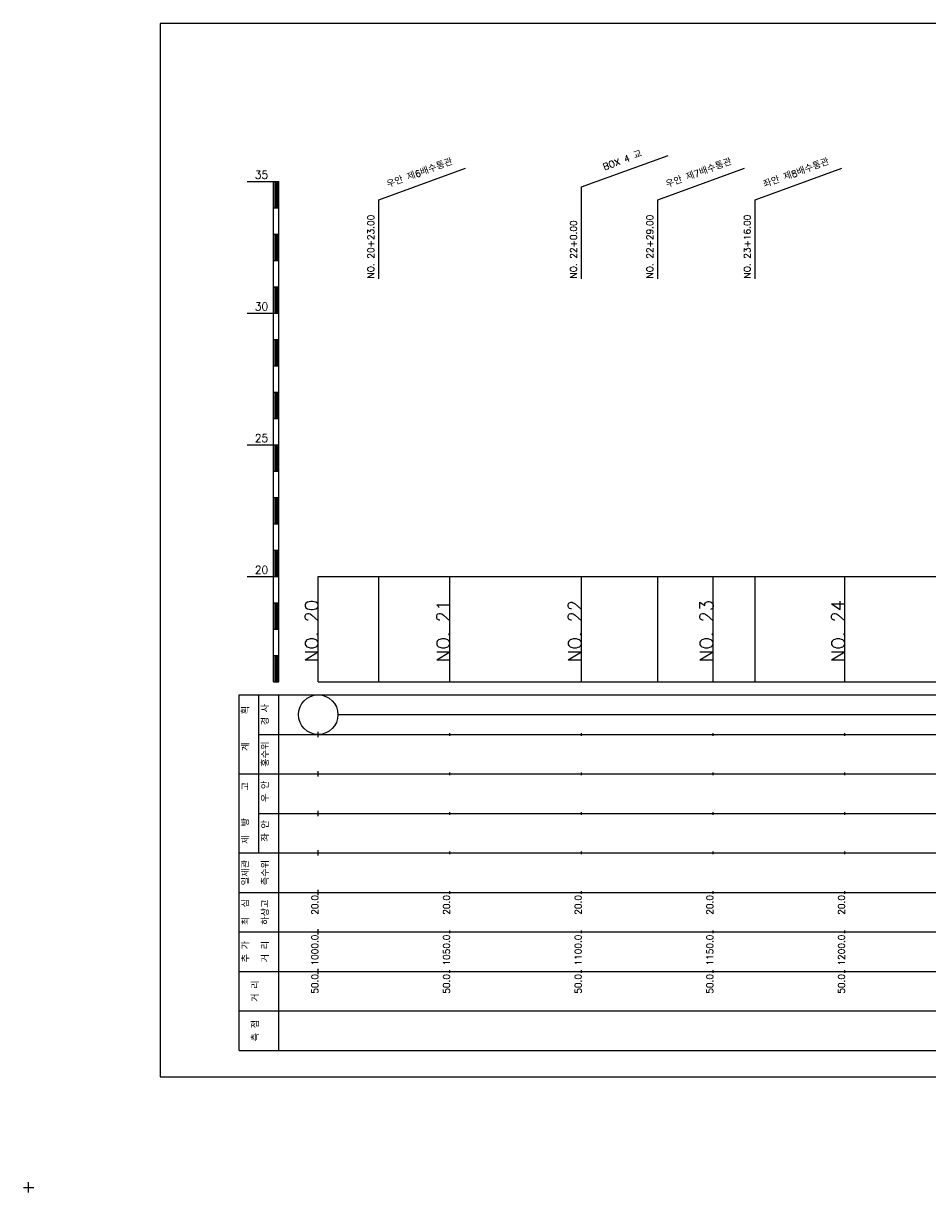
# Model space of a CAD drawing. Extents: x -2 to 685, y -2 to 1891.
# Tile 5 of 8: x -2 to 342, y 964 to 1408. Entities that reach past the tile are written whole.
import ezdxf
from ezdxf.enums import TextEntityAlignment as Align

# ---------------------------------------------------------------- set-up
doc = ezdxf.new("R2010")
doc.units = 0
doc.header["$LTSCALE"] = 5
for name, color, linetype in [('BOX', 5, 'CONTINUOUS'), ('DT1', 3, 'CONTINUOUS'), ('LT1', 4, 'CONTINUOUS'), ('ST1', 7, 'CONTINUOUS')]:
    doc.layers.add(name, color=color, linetype=linetype)
doc.styles.add('GHS', font='ROMANS.shx', dxfattribs={"bigfont": 'GHS.shx'})

msp = doc.modelspace()

# ---------------------------------------------------------------- linework, layer by layer
at = {"layer": 'BOX'}
msp.add_lwpolyline([(50, 1008), (650, 1008), (650, 1408), (50, 1408), (50, 1008)], dxfattribs=at)
at = {"layer": 'DT1'}
for p, q in [((110, 1189.08), (110, 1191.08)), ((160, 1189.58), (160, 1190.58)), ((210, 1189.58), (210, 1190.58)), ((260, 1189.58), (260, 1190.58)), ((310, 1189.58), (310, 1190.58))]:
    msp.add_line(p, q, dxfattribs=at)
at = {"layer": 'LT1', "linetype": 'CONTINUOUS'}
for p, q in [((210, 1345.87), (242.89, 1357.84)), ((133, 1341), (165.89, 1352.97)), ((239, 1341), (271.89, 1352.97)), ((276, 1341), (308.89, 1352.97)), ((210, 1311), (210, 1345.87)), ((133, 1311), (133, 1341)), ((239, 1311), (239, 1341)), ((276, 1311), (276, 1341))]:
    msp.add_line(p, q, dxfattribs=at)
at = {"layer": 'LT1'}
for p, q in [((83, 1348), (93, 1348)), ((93, 1158), (93, 1348)), ((93, 1348), (95, 1348)), ((93.5, 1347.8), (93.5, 1338.2)), ((94, 1347.8), (94, 1338.2)), ((94.5, 1347.8), (94.5, 1338.2)), ((95, 1158), (95, 1348)), ((93, 1338), (95, 1338)), ((93, 1328), (95, 1328)), ((93.5, 1327.8), (93.5, 1318.2)), ((94, 1327.8), (94, 1318.2)), ((94.5, 1327.8), (94.5, 1318.2)), ((93, 1318), (95, 1318)), ((93, 1308), (95, 1308)), ((93.5, 1307.8), (93.5, 1298.2)), ((94, 1307.8), (94, 1298.2)), ((94.5, 1307.8), (94.5, 1298.2)), ((83, 1298), (93, 1298)), ((93, 1298), (95, 1298)), ((93, 1288), (95, 1288)), ((93.5, 1287.8), (93.5, 1278.2)), ((94, 1287.8), (94, 1278.2)), ((94.5, 1287.8), (94.5, 1278.2)), ((93, 1278), (95, 1278)), ((93, 1268), (95, 1268)), ((93.5, 1267.8), (93.5, 1258.2)), ((94, 1267.8), (94, 1258.2)), ((94.5, 1267.8), (94.5, 1258.2)), ((93, 1258), (95, 1258)), ((83, 1248), (93, 1248)), ((93, 1248), (95, 1248)), ((93.5, 1247.8), (93.5, 1238.2)), ((94, 1247.8), (94, 1238.2)), ((94.5, 1247.8), (94.5, 1238.2)), ((93, 1238), (95, 1238)), ((93, 1228), (95, 1228)), ((93.5, 1227.8), (93.5, 1218.2)), ((94, 1227.8), (94, 1218.2)), ((94.5, 1227.8), (94.5, 1218.2)), ((93, 1218), (95, 1218)), ((93, 1208), (95, 1208)), ((93.5, 1207.8), (93.5, 1198.2)), ((94, 1207.8), (94, 1198.2)), ((94.5, 1207.8), (94.5, 1198.2)), ((83, 1198), (93, 1198)), ((93, 1198), (95, 1198)), ((110, 1158), (110, 1198)), ((133, 1158), (133, 1198)), ((160, 1158), (160, 1198)), ((210, 1158), (210, 1198)), ((239, 1158), (239, 1198)), ((260, 1158), (260, 1198)), ((276, 1158), (276, 1198)), ((310, 1158), (310, 1198)), ((93, 1188), (95, 1188)), ((93.5, 1187.8), (93.5, 1178.2)), ((94, 1187.8), (94, 1178.2)), ((94.5, 1187.8), (94.5, 1178.2)), ((93, 1178), (95, 1178)), ((93, 1168), (95, 1168)), ((93.5, 1167.8), (93.5, 1158.2)), ((94, 1167.8), (94, 1158.2)), ((94.5, 1167.8), (94.5, 1158.2)), ((93, 1158), (95, 1158)), ((110, 1158), (610, 1158)), ((110, 1137), (110, 1139)), ((160, 1137.5), (160, 1138.5)), ((210, 1137.5), (210, 1138.5)), ((260, 1137.5), (260, 1138.5)), ((310, 1137.5), (310, 1138.5)), ((110, 1122), (110, 1124)), ((160, 1122.5), (160, 1123.5)), ((210, 1122.5), (210, 1123.5)), ((260, 1122.5), (260, 1123.5)), ((310, 1122.5), (310, 1123.5)), ((110, 1107), (110, 1109)), ((160, 1107.5), (160, 1108.5)), ((210, 1107.5), (210, 1108.5)), ((260, 1107.5), (260, 1108.5)), ((310, 1107.5), (310, 1108.5)), ((110, 1092), (110, 1094)), ((160, 1092.5), (160, 1093.5)), ((210, 1092.5), (210, 1093.5)), ((260, 1092.5), (260, 1093.5)), ((310, 1092.5), (310, 1093.5)), ((110, 1077), (110, 1079)), ((160, 1077.5), (160, 1078.5)), ((210, 1077.5), (210, 1078.5)), ((260, 1077.5), (260, 1078.5)), ((310, 1077.5), (310, 1078.5)), ((110, 1062), (110, 1064)), ((160, 1062.5), (160, 1063.5)), ((210, 1062.5), (210, 1063.5)), ((260, 1062.5), (260, 1063.5)), ((310, 1062.5), (310, 1063.5)), ((110, 1047), (110, 1049)), ((160, 1047.5), (160, 1048.5)), ((210, 1047.5), (210, 1048.5)), ((260, 1047.5), (260, 1048.5)), ((310, 1047.5), (310, 1048.5))]:
    msp.add_line(p, q, dxfattribs=at)
msp.add_lwpolyline([(110, 1198), (160, 1198), (210, 1198), (260, 1198), (310, 1198), (360, 1198), (410, 1198), (460, 1198), (510, 1198), (560, 1198), (610, 1198)], dxfattribs=at)
at = {"layer": 'ST1'}
for p, q in [((80, 1018), (80, 1153)), ((80, 1153), (623, 1153)), ((87.5, 1123), (87.5, 1153)), ((95, 1018), (95, 1153)), ((87.5, 1138), (623, 1138)), ((80, 1123), (623, 1123)), ((87.5, 1093), (87.5, 1123)), ((87.5, 1108), (623, 1108)), ((80, 1093), (623, 1093)), ((80, 1078), (623, 1078)), ((80, 1063), (623, 1063)), ((80, 1048), (623, 1048)), ((80, 1033), (623, 1033)), ((80, 1018), (623, 1018)), ((0, 964), (0, 968)), ((-2, 966), (2, 966))]:
    msp.add_line(p, q, dxfattribs=at)
at = {"layer": 'ST1', "linetype": 'CONTINUOUS'}
msp.add_line((117.5, 1145.5), (602.5, 1145.5), dxfattribs=at)
msp.add_circle((110, 1145.5), 7.5, dxfattribs=at)

# ---------------------------------------------------------------- texts
at = {"layer": 'DT1', "linetype": 'CONTINUOUS', "style": 'GHS'}
for s, rotation, p in [('BOX 4 교', 20, (226, 1354.86)), ('우안 제6배수통관', 20, (149, 1349.99)), ('우안 제7배수통관', 20, (255, 1349.99)), ('좌안 제8배수통관', 20, (292, 1349.99)), ('  획', 90, (83.75, 1145.5)), ('경 사', 90, (91.25, 1145.5)), ('   계', 90, (83.75, 1130.5)), ('홍수위', 90, (91.25, 1130.5)), (' 우 안', 90, (91.25, 1115.5)), ('   고', 90, (83.75, 1115.5)), (' 제  방', 90, (83.75, 1100.5)), (' 좌 안', 90, (91.25, 1100.5)), ('일제관', 90, (83.75, 1085.5)), ('측수위', 90, (91.25, 1085.5)), ('하상고', 90, (91.25, 1070.5)), ('최  심', 90, (83.75, 1070.5)), ('추 가', 90, (83.75, 1055.5)), ('거 리', 90, (91.25, 1055.5)), ('거 리', 90, (87.5, 1040.5)), ('측 점', 90, (87.5, 1025.5))]:
    msp.add_text(s, height=2.5, rotation=rotation, dxfattribs=at).set_placement(p, align=Align.CENTER)
at = {"layer": 'DT1', "style": 'GHS'}
for s, p in [('35', (91, 1349)), ('30', (91, 1299)), ('25', (91, 1249)), ('20', (91, 1199))]:
    msp.add_text(s, height=3, dxfattribs=at).set_placement(p, align=Align.RIGHT)
at = {"layer": 'DT1', "linetype": 'CONTINUOUS', "style": 'GHS'}
for s, p in [('NO. 20+23.00', (131.25, 1311.12)), ('NO. 22+0.00', (208.25, 1311.12)), ('NO. 22+29.00', (237.25, 1311.12)), ('NO. 23+16.00', (274.25, 1311.12))]:
    msp.add_text(s, height=2.5, rotation=90, dxfattribs=at).set_placement(p)
at = {"layer": 'DT1', "style": 'GHS'}
for s, height, p in [('NO. 20', 5, (110, 1189.08)), ('NO. 21', 5, (160, 1189.08)), ('NO. 22', 5, (210, 1189.08)), ('NO. 23', 5, (260, 1189.08)), ('NO. 24', 5, (310, 1189.08)), (' 20.0', 2.5, (110, 1077)), (' 20.0', 2.5, (160, 1077)), (' 20.0', 2.5, (210, 1077)), (' 20.0', 2.5, (260, 1077)), (' 20.0', 2.5, (310, 1077)), ('  1000.0', 2.5, (110, 1062)), ('  1050.0', 2.5, (160, 1062)), ('  1100.0', 2.5, (210, 1062)), ('  1150.0', 2.5, (260, 1062)), ('  1200.0', 2.5, (310, 1062)), ('  50.0', 2.5, (110, 1047)), ('  50.0', 2.5, (160, 1047)), ('  50.0', 2.5, (210, 1047)), ('  50.0', 2.5, (260, 1047)), ('  50.0', 2.5, (310, 1047))]:
    msp.add_text(s, height=height, rotation=90, dxfattribs=at).set_placement(p, align=Align.RIGHT)

doc.saveas('drawing.dxf')
